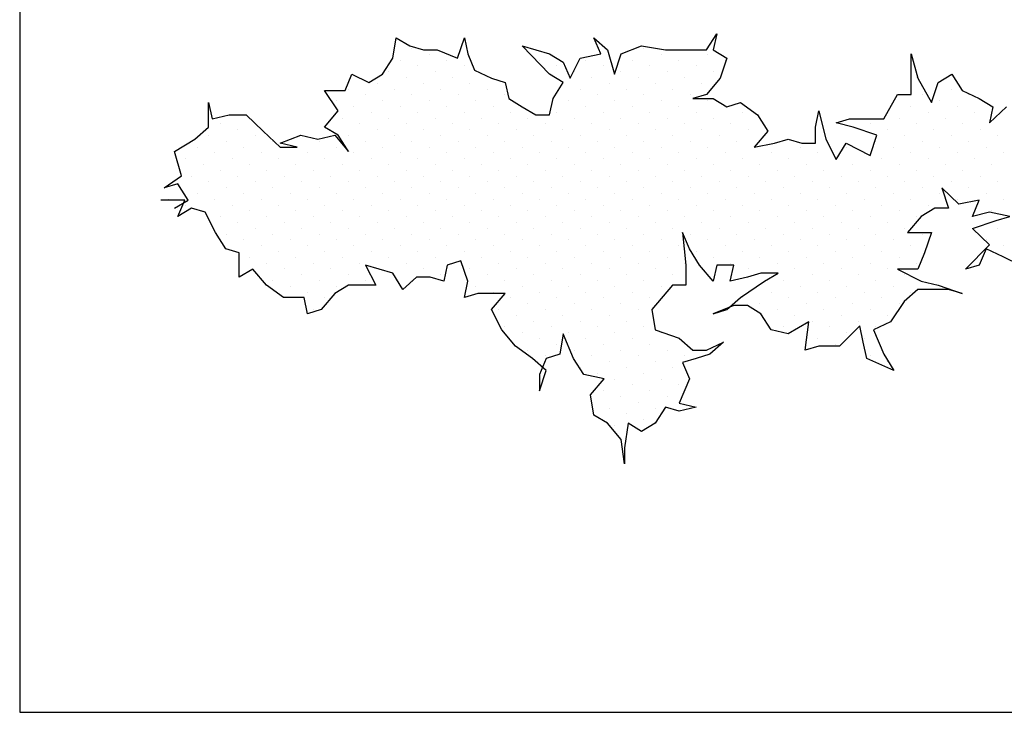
# Model space of a CAD drawing. Header units: millimetres. Extents: x 98.8 to 132.3, y 139.9 to 160.9.
# Tile 1 of 14: x 98.8 to 106.3, y 139.9 to 145.2. Entities that reach past the tile are written whole.
import ezdxf

# ---------------------------------------------------------------- set-up
doc = ezdxf.new("R2010")
doc.units = ezdxf.units.MM

# ---------------------------------------------------------------- blocks, each defined once
blk = doc.blocks.new('*X4')
at = {"color": 0}
for p, q in [((8.4853, 6.0104), (8.4853, 6.0104)), ((10.253, 6.0104), (10.253, 6.0104)), ((8.6179, 5.9662), (8.6179, 5.9662)), ((10.3856, 5.9662), (10.3856, 5.9662)), ((10.7392, 5.9662), (10.7392, 5.9662)), ((8.3969, 5.922), (8.3969, 5.922)), ((8.5295, 5.8778), (8.5295, 5.8778)), ((8.7504, 5.922), (8.7504, 5.922)), ((8.883, 5.8778), (8.883, 5.8778)), ((9.4576, 5.922), (9.4576, 5.922)), ((9.5901, 5.8778), (9.5901, 5.8778)), ((9.8111, 5.922), (9.8111, 5.922)), ((9.9437, 5.8778), (9.9437, 5.8778)), ((10.1647, 5.922), (10.1647, 5.922)), ((10.2972, 5.8778), (10.2972, 5.8778)), ((10.5182, 5.922), (10.5182, 5.922)), ((10.6508, 5.8778), (10.6508, 5.8778)), ((10.8718, 5.922), (10.8718, 5.922)), ((8.3085, 5.8336), (8.3085, 5.8336)), ((8.4411, 5.7894), (8.4411, 5.7894)), ((8.6621, 5.8336), (8.6621, 5.8336)), ((8.7946, 5.7894), (8.7946, 5.7894)), ((9.7227, 5.8336), (9.7227, 5.8336)), ((9.8553, 5.7894), (9.8553, 5.7894)), ((10.0763, 5.8336), (10.0763, 5.8336)), ((10.2089, 5.7894), (10.2089, 5.7894)), ((10.4298, 5.8336), (10.4298, 5.8336)), ((10.5624, 5.7894), (10.5624, 5.7894)), ((10.7834, 5.8336), (10.7834, 5.8336)), ((12.3302, 5.7894), (12.3302, 5.7894)), ((8.2201, 5.7452), (8.2201, 5.7452)), ((8.5737, 5.7452), (8.5737, 5.7452)), ((8.9272, 5.7452), (8.9272, 5.7452)), ((9.6343, 5.7452), (9.6343, 5.7452)), ((9.9879, 5.7452), (9.9879, 5.7452)), ((10.3414, 5.7452), (10.3414, 5.7452)), ((10.695, 5.7452), (10.695, 5.7452)), ((7.9991, 5.701), (7.9991, 5.701)), ((8.1317, 5.6569), (8.1317, 5.6569)), ((8.3527, 5.701), (8.3527, 5.701)), ((8.4853, 5.6569), (8.4853, 5.6569)), ((8.7063, 5.701), (8.7063, 5.701)), ((8.8388, 5.6569), (8.8388, 5.6569)), ((9.0598, 5.701), (9.0598, 5.701)), ((9.1924, 5.6569), (9.1924, 5.6569)), ((9.7669, 5.701), (9.7669, 5.701)), ((9.8995, 5.6569), (9.8995, 5.6569)), ((10.1205, 5.701), (10.1205, 5.701)), ((10.253, 5.6569), (10.253, 5.6569)), ((10.474, 5.701), (10.474, 5.701)), ((10.6066, 5.6569), (10.6066, 5.6569)), ((12.3744, 5.6569), (12.3744, 5.6569)), ((12.5953, 5.701), (12.5953, 5.701)), ((12.7279, 5.6569), (12.7279, 5.6569)), ((7.9108, 5.6127), (7.9108, 5.6127)), ((8.0433, 5.5685), (8.0433, 5.5685)), ((8.2643, 5.6127), (8.2643, 5.6127)), ((8.3969, 5.5685), (8.3969, 5.5685)), ((8.6179, 5.6127), (8.6179, 5.6127)), ((8.7504, 5.5685), (8.7504, 5.5685)), ((8.9714, 5.6127), (8.9714, 5.6127)), ((9.104, 5.5685), (9.104, 5.5685)), ((9.6785, 5.6127), (9.6785, 5.6127)), ((9.8111, 5.5685), (9.8111, 5.5685)), ((10.0321, 5.6127), (10.0321, 5.6127)), ((10.1647, 5.5685), (10.1647, 5.5685)), ((10.3856, 5.6127), (10.3856, 5.6127)), ((10.5182, 5.5685), (10.5182, 5.5685)), ((10.7392, 5.6127), (10.7392, 5.6127)), ((10.8718, 5.5685), (10.8718, 5.5685)), ((12.286, 5.5685), (12.286, 5.5685)), ((12.507, 5.6127), (12.507, 5.6127)), ((12.6395, 5.5685), (12.6395, 5.5685)), ((7.2478, 5.4801), (7.2478, 5.4801)), ((7.955, 5.4801), (7.955, 5.4801)), ((8.1759, 5.5243), (8.1759, 5.5243)), ((8.3085, 5.4801), (8.3085, 5.4801)), ((8.5295, 5.5243), (8.5295, 5.5243)), ((8.6621, 5.4801), (8.6621, 5.4801)), ((8.883, 5.5243), (8.883, 5.5243)), ((9.0156, 5.4801), (9.0156, 5.4801)), ((9.2366, 5.5243), (9.2366, 5.5243)), ((9.3692, 5.4801), (9.3692, 5.4801)), ((9.5901, 5.5243), (9.5901, 5.5243)), ((9.7227, 5.4801), (9.7227, 5.4801)), ((9.9437, 5.5243), (9.9437, 5.5243)), ((10.0763, 5.4801), (10.0763, 5.4801)), ((10.2972, 5.5243), (10.2972, 5.5243)), ((10.4298, 5.4801), (10.4298, 5.4801)), ((10.6508, 5.5243), (10.6508, 5.5243)), ((10.7834, 5.4801), (10.7834, 5.4801)), ((11.0043, 5.5243), (11.0043, 5.5243)), ((12.1976, 5.4801), (12.1976, 5.4801)), ((12.4186, 5.5243), (12.4186, 5.5243)), ((12.5511, 5.4801), (12.5511, 5.4801)), ((12.7721, 5.5243), (12.7721, 5.5243)), ((7.0269, 5.4359), (7.0269, 5.4359)), ((8.0875, 5.4359), (8.0875, 5.4359)), ((8.4411, 5.4359), (8.4411, 5.4359)), ((8.7946, 5.4359), (8.7946, 5.4359)), ((9.1482, 5.4359), (9.1482, 5.4359)), ((9.5017, 5.4359), (9.5017, 5.4359)), ((9.8553, 5.4359), (9.8553, 5.4359)), ((10.2089, 5.4359), (10.2089, 5.4359)), ((10.5624, 5.4359), (10.5624, 5.4359)), ((10.916, 5.4359), (10.916, 5.4359)), ((11.9766, 5.4359), (11.9766, 5.4359)), ((12.3302, 5.4359), (12.3302, 5.4359)), ((12.6837, 5.4359), (12.6837, 5.4359)), ((6.9385, 5.3475), (6.9385, 5.3475)), ((7.1595, 5.3917), (7.1595, 5.3917)), ((7.292, 5.3475), (7.292, 5.3475)), ((7.6456, 5.3475), (7.6456, 5.3475)), ((7.8666, 5.3917), (7.8666, 5.3917)), ((7.9991, 5.3475), (7.9991, 5.3475)), ((8.2201, 5.3917), (8.2201, 5.3917)), ((8.3527, 5.3475), (8.3527, 5.3475)), ((8.5737, 5.3917), (8.5737, 5.3917)), ((8.7063, 5.3475), (8.7063, 5.3475)), ((8.9272, 5.3917), (8.9272, 5.3917)), ((9.0598, 5.3475), (9.0598, 5.3475)), ((9.2808, 5.3917), (9.2808, 5.3917)), ((9.4134, 5.3475), (9.4134, 5.3475)), ((9.6343, 5.3917), (9.6343, 5.3917)), ((9.7669, 5.3475), (9.7669, 5.3475)), ((9.9879, 5.3917), (9.9879, 5.3917)), ((10.1205, 5.3475), (10.1205, 5.3475)), ((10.3414, 5.3917), (10.3414, 5.3917)), ((10.474, 5.3475), (10.474, 5.3475)), ((10.695, 5.3917), (10.695, 5.3917)), ((10.8276, 5.3475), (10.8276, 5.3475)), ((11.0485, 5.3917), (11.0485, 5.3917)), ((12.1092, 5.3917), (12.1092, 5.3917)), ((12.2418, 5.3475), (12.2418, 5.3475)), ((12.4628, 5.3917), (12.4628, 5.3917)), ((12.5953, 5.3475), (12.5953, 5.3475)), ((12.8163, 5.3917), (12.8163, 5.3917)), ((12.9489, 5.3475), (12.9489, 5.3475)), ((6.8501, 5.2591), (6.8501, 5.2591)), ((7.0711, 5.3033), (7.0711, 5.3033)), ((7.2037, 5.2591), (7.2037, 5.2591)), ((7.4246, 5.3033), (7.4246, 5.3033)), ((7.7782, 5.3033), (7.7782, 5.3033)), ((7.9108, 5.2591), (7.9108, 5.2591)), ((8.1317, 5.3033), (8.1317, 5.3033)), ((8.2643, 5.2591), (8.2643, 5.2591)), ((8.4853, 5.3033), (8.4853, 5.3033)), ((8.6179, 5.2591), (8.6179, 5.2591)), ((8.8388, 5.3033), (8.8388, 5.3033)), ((8.9714, 5.2591), (8.9714, 5.2591)), ((9.1924, 5.3033), (9.1924, 5.3033)), ((9.325, 5.2591), (9.325, 5.2591)), ((9.5459, 5.3033), (9.5459, 5.3033)), ((9.6785, 5.2591), (9.6785, 5.2591)), ((9.8995, 5.3033), (9.8995, 5.3033)), ((10.0321, 5.2591), (10.0321, 5.2591)), ((10.253, 5.3033), (10.253, 5.3033)), ((10.3856, 5.2591), (10.3856, 5.2591)), ((10.6066, 5.3033), (10.6066, 5.3033)), ((10.7392, 5.2591), (10.7392, 5.2591)), ((10.9602, 5.3033), (10.9602, 5.3033)), ((11.0927, 5.2591), (11.0927, 5.2591)), ((11.3137, 5.3033), (11.3137, 5.3033)), ((11.4463, 5.2591), (11.4463, 5.2591)), ((11.7998, 5.2591), (11.7998, 5.2591)), ((12.0208, 5.3033), (12.0208, 5.3033)), ((12.1534, 5.2591), (12.1534, 5.2591)), ((12.3744, 5.3033), (12.3744, 5.3033)), ((12.507, 5.2591), (12.507, 5.2591)), ((12.7279, 5.3033), (12.7279, 5.3033)), ((12.8605, 5.2591), (12.8605, 5.2591)), ((6.9827, 5.2149), (6.9827, 5.2149)), ((7.3362, 5.2149), (7.3362, 5.2149)), ((7.6898, 5.2149), (7.6898, 5.2149)), ((8.0433, 5.2149), (8.0433, 5.2149)), ((8.3969, 5.2149), (8.3969, 5.2149)), ((8.7504, 5.2149), (8.7504, 5.2149)), ((9.104, 5.2149), (9.104, 5.2149)), ((9.4576, 5.2149), (9.4576, 5.2149)), ((9.8111, 5.2149), (9.8111, 5.2149)), ((10.1647, 5.2149), (10.1647, 5.2149)), ((10.5182, 5.2149), (10.5182, 5.2149)), ((10.8718, 5.2149), (10.8718, 5.2149)), ((11.2253, 5.2149), (11.2253, 5.2149)), ((11.5789, 5.2149), (11.5789, 5.2149)), ((11.9324, 5.2149), (11.9324, 5.2149)), ((12.286, 5.2149), (12.286, 5.2149)), ((12.6395, 5.2149), (12.6395, 5.2149)), ((12.9931, 5.2149), (12.9931, 5.2149)), ((6.7617, 5.1707), (6.7617, 5.1707)), ((6.8943, 5.1265), (6.8943, 5.1265)), ((7.1153, 5.1707), (7.1153, 5.1707)), ((7.2478, 5.1265), (7.2478, 5.1265)), ((7.4688, 5.1707), (7.4688, 5.1707)), ((7.6014, 5.1265), (7.6014, 5.1265)), ((7.8224, 5.1707), (7.8224, 5.1707)), ((7.955, 5.1265), (7.955, 5.1265)), ((8.1759, 5.1707), (8.1759, 5.1707)), ((8.3085, 5.1265), (8.3085, 5.1265)), ((8.5295, 5.1707), (8.5295, 5.1707)), ((8.6621, 5.1265), (8.6621, 5.1265)), ((8.883, 5.1707), (8.883, 5.1707)), ((9.0156, 5.1265), (9.0156, 5.1265)), ((9.2366, 5.1707), (9.2366, 5.1707)), ((9.3692, 5.1265), (9.3692, 5.1265)), ((9.5901, 5.1707), (9.5901, 5.1707)), ((9.7227, 5.1265), (9.7227, 5.1265)), ((9.9437, 5.1707), (9.9437, 5.1707)), ((10.0763, 5.1265), (10.0763, 5.1265)), ((10.2972, 5.1707), (10.2972, 5.1707)), ((10.4298, 5.1265), (10.4298, 5.1265)), ((10.6508, 5.1707), (10.6508, 5.1707)), ((10.7834, 5.1265), (10.7834, 5.1265)), ((11.0043, 5.1707), (11.0043, 5.1707)), ((11.1369, 5.1265), (11.1369, 5.1265)), ((11.3579, 5.1707), (11.3579, 5.1707)), ((11.4905, 5.1265), (11.4905, 5.1265)), ((11.7115, 5.1707), (11.7115, 5.1707)), ((11.844, 5.1265), (11.844, 5.1265)), ((12.065, 5.1707), (12.065, 5.1707)), ((12.1976, 5.1265), (12.1976, 5.1265)), ((12.4186, 5.1707), (12.4186, 5.1707)), ((12.5511, 5.1265), (12.5511, 5.1265)), ((12.7721, 5.1707), (12.7721, 5.1707)), ((12.9047, 5.1265), (12.9047, 5.1265)), ((6.8059, 5.0381), (6.8059, 5.0381)), ((7.0269, 5.0823), (7.0269, 5.0823)), ((7.1595, 5.0381), (7.1595, 5.0381)), ((7.3804, 5.0823), (7.3804, 5.0823)), ((7.513, 5.0381), (7.513, 5.0381)), ((7.734, 5.0823), (7.734, 5.0823)), ((7.8666, 5.0381), (7.8666, 5.0381)), ((8.0875, 5.0823), (8.0875, 5.0823)), ((8.2201, 5.0381), (8.2201, 5.0381)), ((8.4411, 5.0823), (8.4411, 5.0823)), ((8.5737, 5.0381), (8.5737, 5.0381)), ((8.7946, 5.0823), (8.7946, 5.0823)), ((8.9272, 5.0381), (8.9272, 5.0381)), ((9.1482, 5.0823), (9.1482, 5.0823)), ((9.2808, 5.0381), (9.2808, 5.0381)), ((9.5017, 5.0823), (9.5017, 5.0823)), ((9.6343, 5.0381), (9.6343, 5.0381)), ((9.8553, 5.0823), (9.8553, 5.0823)), ((9.9879, 5.0381), (9.9879, 5.0381)), ((10.2089, 5.0823), (10.2089, 5.0823)), ((10.3414, 5.0381), (10.3414, 5.0381)), ((10.5624, 5.0823), (10.5624, 5.0823)), ((10.695, 5.0381), (10.695, 5.0381)), ((10.916, 5.0823), (10.916, 5.0823)), ((11.0485, 5.0381), (11.0485, 5.0381)), ((11.2695, 5.0823), (11.2695, 5.0823)), ((11.4021, 5.0381), (11.4021, 5.0381)), ((11.6231, 5.0823), (11.6231, 5.0823)), ((11.7557, 5.0381), (11.7557, 5.0381)), ((11.9766, 5.0823), (11.9766, 5.0823)), ((12.1092, 5.0381), (12.1092, 5.0381)), ((12.3302, 5.0823), (12.3302, 5.0823)), ((12.4628, 5.0381), (12.4628, 5.0381)), ((12.6837, 5.0823), (12.6837, 5.0823)), ((12.8163, 5.0381), (12.8163, 5.0381)), ((6.9385, 4.9939), (6.9385, 4.9939)), ((7.292, 4.9939), (7.292, 4.9939)), ((7.6456, 4.9939), (7.6456, 4.9939)), ((7.9991, 4.9939), (7.9991, 4.9939)), ((8.3527, 4.9939), (8.3527, 4.9939)), ((8.7063, 4.9939), (8.7063, 4.9939)), ((9.0598, 4.9939), (9.0598, 4.9939)), ((9.4134, 4.9939), (9.4134, 4.9939)), ((9.7669, 4.9939), (9.7669, 4.9939)), ((10.1205, 4.9939), (10.1205, 4.9939)), ((10.474, 4.9939), (10.474, 4.9939)), ((10.8276, 4.9939), (10.8276, 4.9939)), ((11.1811, 4.9939), (11.1811, 4.9939)), ((11.5347, 4.9939), (11.5347, 4.9939)), ((11.8882, 4.9939), (11.8882, 4.9939)), ((12.2418, 4.9939), (12.2418, 4.9939)), ((12.5953, 4.9939), (12.5953, 4.9939)), ((12.9489, 4.9939), (12.9489, 4.9939)), ((6.7175, 4.9497), (6.7175, 4.9497)), ((6.8501, 4.9056), (6.8501, 4.9056)), ((7.0711, 4.9497), (7.0711, 4.9497)), ((7.2037, 4.9056), (7.2037, 4.9056)), ((7.4246, 4.9497), (7.4246, 4.9497)), ((7.5572, 4.9056), (7.5572, 4.9056)), ((7.7782, 4.9497), (7.7782, 4.9497)), ((7.9108, 4.9056), (7.9108, 4.9056)), ((8.1317, 4.9497), (8.1317, 4.9497)), ((8.2643, 4.9056), (8.2643, 4.9056)), ((8.4853, 4.9497), (8.4853, 4.9497)), ((8.6179, 4.9056), (8.6179, 4.9056)), ((8.8388, 4.9497), (8.8388, 4.9497)), ((8.9714, 4.9056), (8.9714, 4.9056)), ((9.1924, 4.9497), (9.1924, 4.9497)), ((9.325, 4.9056), (9.325, 4.9056)), ((9.5459, 4.9497), (9.5459, 4.9497)), ((9.6785, 4.9056), (9.6785, 4.9056)), ((9.8995, 4.9497), (9.8995, 4.9497)), ((10.0321, 4.9056), (10.0321, 4.9056)), ((10.253, 4.9497), (10.253, 4.9497)), ((10.3856, 4.9056), (10.3856, 4.9056)), ((10.6066, 4.9497), (10.6066, 4.9497)), ((10.7392, 4.9056), (10.7392, 4.9056)), ((10.9602, 4.9497), (10.9602, 4.9497)), ((11.0927, 4.9056), (11.0927, 4.9056)), ((11.3137, 4.9497), (11.3137, 4.9497)), ((11.4463, 4.9056), (11.4463, 4.9056)), ((11.6673, 4.9497), (11.6673, 4.9497)), ((11.7998, 4.9056), (11.7998, 4.9056)), ((12.0208, 4.9497), (12.0208, 4.9497)), ((12.1534, 4.9056), (12.1534, 4.9056)), ((12.3744, 4.9497), (12.3744, 4.9497)), ((12.507, 4.9056), (12.507, 4.9056)), ((12.7279, 4.9497), (12.7279, 4.9497)), ((12.8605, 4.9056), (12.8605, 4.9056)), ((6.6291, 4.8614), (6.6291, 4.8614)), ((6.7617, 4.8172), (6.7617, 4.8172)), ((6.9827, 4.8614), (6.9827, 4.8614)), ((7.1153, 4.8172), (7.1153, 4.8172)), ((7.3362, 4.8614), (7.3362, 4.8614)), ((7.4688, 4.8172), (7.4688, 4.8172)), ((7.6898, 4.8614), (7.6898, 4.8614)), ((7.8224, 4.8172), (7.8224, 4.8172)), ((8.0433, 4.8614), (8.0433, 4.8614)), ((8.1759, 4.8172), (8.1759, 4.8172)), ((8.3969, 4.8614), (8.3969, 4.8614)), ((8.5295, 4.8172), (8.5295, 4.8172)), ((8.7504, 4.8614), (8.7504, 4.8614)), ((8.883, 4.8172), (8.883, 4.8172)), ((9.104, 4.8614), (9.104, 4.8614)), ((9.2366, 4.8172), (9.2366, 4.8172)), ((9.4576, 4.8614), (9.4576, 4.8614)), ((9.5901, 4.8172), (9.5901, 4.8172)), ((9.8111, 4.8614), (9.8111, 4.8614)), ((9.9437, 4.8172), (9.9437, 4.8172)), ((10.1647, 4.8614), (10.1647, 4.8614)), ((10.2972, 4.8172), (10.2972, 4.8172)), ((10.5182, 4.8614), (10.5182, 4.8614)), ((10.6508, 4.8172), (10.6508, 4.8172)), ((10.8718, 4.8614), (10.8718, 4.8614)), ((11.0043, 4.8172), (11.0043, 4.8172)), ((11.2253, 4.8614), (11.2253, 4.8614)), ((11.3579, 4.8172), (11.3579, 4.8172)), ((11.5789, 4.8614), (11.5789, 4.8614)), ((11.7115, 4.8172), (11.7115, 4.8172)), ((11.9324, 4.8614), (11.9324, 4.8614)), ((12.065, 4.8172), (12.065, 4.8172)), ((12.286, 4.8614), (12.286, 4.8614)), ((12.4186, 4.8172), (12.4186, 4.8172)), ((12.6395, 4.8614), (12.6395, 4.8614)), ((12.9931, 4.8614), (12.9931, 4.8614)), ((6.8943, 4.773), (6.8943, 4.773)), ((7.0269, 4.7288), (7.0269, 4.7288)), ((7.2478, 4.773), (7.2478, 4.773)), ((7.3804, 4.7288), (7.3804, 4.7288)), ((7.6014, 4.773), (7.6014, 4.773)), ((7.734, 4.7288), (7.734, 4.7288)), ((7.955, 4.773), (7.955, 4.773)), ((8.0875, 4.7288), (8.0875, 4.7288)), ((8.3085, 4.773), (8.3085, 4.773)), ((8.4411, 4.7288), (8.4411, 4.7288)), ((8.6621, 4.773), (8.6621, 4.773)), ((8.7946, 4.7288), (8.7946, 4.7288)), ((9.0156, 4.773), (9.0156, 4.773)), ((9.1482, 4.7288), (9.1482, 4.7288)), ((9.3692, 4.773), (9.3692, 4.773)), ((9.5017, 4.7288), (9.5017, 4.7288)), ((9.7227, 4.773), (9.7227, 4.773)), ((9.8553, 4.7288), (9.8553, 4.7288)), ((10.0763, 4.773), (10.0763, 4.773)), ((10.2089, 4.7288), (10.2089, 4.7288)), ((10.4298, 4.773), (10.4298, 4.773)), ((10.5624, 4.7288), (10.5624, 4.7288)), ((10.7834, 4.773), (10.7834, 4.773)), ((10.916, 4.7288), (10.916, 4.7288)), ((11.1369, 4.773), (11.1369, 4.773)), ((11.2695, 4.7288), (11.2695, 4.7288)), ((11.4905, 4.773), (11.4905, 4.773)), ((11.6231, 4.7288), (11.6231, 4.7288)), ((11.844, 4.773), (11.844, 4.773)), ((11.9766, 4.7288), (11.9766, 4.7288)), ((12.1976, 4.773), (12.1976, 4.773)), ((12.3302, 4.7288), (12.3302, 4.7288)), ((12.9047, 4.773), (12.9047, 4.773)), ((7.1595, 4.6846), (7.1595, 4.6846)), ((7.513, 4.6846), (7.513, 4.6846)), ((7.8666, 4.6846), (7.8666, 4.6846)), ((8.2201, 4.6846), (8.2201, 4.6846)), ((8.5737, 4.6846), (8.5737, 4.6846)), ((8.9272, 4.6846), (8.9272, 4.6846)), ((9.2808, 4.6846), (9.2808, 4.6846)), ((9.6343, 4.6846), (9.6343, 4.6846)), ((9.9879, 4.6846), (9.9879, 4.6846)), ((10.3414, 4.6846), (10.3414, 4.6846)), ((10.695, 4.6846), (10.695, 4.6846)), ((11.0485, 4.6846), (11.0485, 4.6846)), ((11.4021, 4.6846), (11.4021, 4.6846)), ((11.7557, 4.6846), (11.7557, 4.6846)), ((12.1092, 4.6846), (12.1092, 4.6846)), ((7.0711, 4.5962), (7.0711, 4.5962)), ((7.292, 4.6404), (7.292, 4.6404)), ((7.4246, 4.5962), (7.4246, 4.5962)), ((7.6456, 4.6404), (7.6456, 4.6404)), ((7.7782, 4.5962), (7.7782, 4.5962)), ((7.9991, 4.6404), (7.9991, 4.6404)), ((8.1317, 4.5962), (8.1317, 4.5962)), ((8.3527, 4.6404), (8.3527, 4.6404)), ((8.4853, 4.5962), (8.4853, 4.5962)), ((8.7063, 4.6404), (8.7063, 4.6404)), ((8.8388, 4.5962), (8.8388, 4.5962)), ((9.0598, 4.6404), (9.0598, 4.6404)), ((9.1924, 4.5962), (9.1924, 4.5962)), ((9.4134, 4.6404), (9.4134, 4.6404)), ((9.5459, 4.5962), (9.5459, 4.5962)), ((9.7669, 4.6404), (9.7669, 4.6404)), ((9.8995, 4.5962), (9.8995, 4.5962)), ((10.1205, 4.6404), (10.1205, 4.6404)), ((10.253, 4.5962), (10.253, 4.5962)), ((10.474, 4.6404), (10.474, 4.6404)), ((10.6066, 4.5962), (10.6066, 4.5962)), ((10.8276, 4.6404), (10.8276, 4.6404)), ((10.9602, 4.5962), (10.9602, 4.5962)), ((11.1811, 4.6404), (11.1811, 4.6404)), ((11.3137, 4.5962), (11.3137, 4.5962)), ((11.5347, 4.6404), (11.5347, 4.6404)), ((11.6673, 4.5962), (11.6673, 4.5962)), ((11.8882, 4.6404), (11.8882, 4.6404)), ((12.0208, 4.5962), (12.0208, 4.5962)), ((12.2418, 4.6404), (12.2418, 4.6404)), ((12.3744, 4.5962), (12.3744, 4.5962)), ((12.9489, 4.6404), (12.9489, 4.6404)), ((7.2037, 4.552), (7.2037, 4.552)), ((7.3362, 4.5078), (7.3362, 4.5078)), ((7.5572, 4.552), (7.5572, 4.552)), ((7.6898, 4.5078), (7.6898, 4.5078)), ((7.9108, 4.552), (7.9108, 4.552)), ((8.0433, 4.5078), (8.0433, 4.5078)), ((8.2643, 4.552), (8.2643, 4.552)), ((8.3969, 4.5078), (8.3969, 4.5078)), ((8.6179, 4.552), (8.6179, 4.552)), ((8.7504, 4.5078), (8.7504, 4.5078)), ((8.9714, 4.552), (8.9714, 4.552)), ((9.104, 4.5078), (9.104, 4.5078)), ((9.325, 4.552), (9.325, 4.552)), ((9.4576, 4.5078), (9.4576, 4.5078)), ((9.6785, 4.552), (9.6785, 4.552)), ((9.8111, 4.5078), (9.8111, 4.5078)), ((10.0321, 4.552), (10.0321, 4.552)), ((10.1647, 4.5078), (10.1647, 4.5078)), ((10.3856, 4.552), (10.3856, 4.552)), ((10.5182, 4.5078), (10.5182, 4.5078)), ((10.7392, 4.552), (10.7392, 4.552)), ((10.8718, 4.5078), (10.8718, 4.5078)), ((11.0927, 4.552), (11.0927, 4.552)), ((11.2253, 4.5078), (11.2253, 4.5078)), ((11.4463, 4.552), (11.4463, 4.552)), ((11.5789, 4.5078), (11.5789, 4.5078)), ((11.7998, 4.552), (11.7998, 4.552)), ((11.9324, 4.5078), (11.9324, 4.5078)), ((12.1534, 4.552), (12.1534, 4.552)), ((12.286, 4.5078), (12.286, 4.5078)), ((12.8605, 4.552), (12.8605, 4.552)), ((12.9931, 4.5078), (12.9931, 4.5078)), ((7.4688, 4.4636), (7.4688, 4.4636)), ((7.8224, 4.4636), (7.8224, 4.4636)), ((8.1759, 4.4636), (8.1759, 4.4636)), ((8.5295, 4.4636), (8.5295, 4.4636)), ((8.883, 4.4636), (8.883, 4.4636)), ((9.2366, 4.4636), (9.2366, 4.4636)), ((9.5901, 4.4636), (9.5901, 4.4636)), ((9.9437, 4.4636), (9.9437, 4.4636)), ((10.2972, 4.4636), (10.2972, 4.4636)), ((10.6508, 4.4636), (10.6508, 4.4636)), ((11.0043, 4.4636), (11.0043, 4.4636)), ((11.3579, 4.4636), (11.3579, 4.4636)), ((11.7115, 4.4636), (11.7115, 4.4636)), ((12.065, 4.4636), (12.065, 4.4636)), ((7.2478, 4.4194), (7.2478, 4.4194)), ((7.3804, 4.3752), (7.3804, 4.3752)), ((7.6014, 4.4194), (7.6014, 4.4194)), ((7.734, 4.3752), (7.734, 4.3752)), ((7.955, 4.4194), (7.955, 4.4194)), ((8.0875, 4.3752), (8.0875, 4.3752)), ((8.3085, 4.4194), (8.3085, 4.4194)), ((8.4411, 4.3752), (8.4411, 4.3752)), ((8.6621, 4.4194), (8.6621, 4.4194)), ((8.7946, 4.3752), (8.7946, 4.3752)), ((9.0156, 4.4194), (9.0156, 4.4194)), ((9.1482, 4.3752), (9.1482, 4.3752)), ((9.3692, 4.4194), (9.3692, 4.4194)), ((9.5017, 4.3752), (9.5017, 4.3752)), ((9.7227, 4.4194), (9.7227, 4.4194)), ((9.8553, 4.3752), (9.8553, 4.3752)), ((10.0763, 4.4194), (10.0763, 4.4194)), ((10.2089, 4.3752), (10.2089, 4.3752)), ((10.4298, 4.4194), (10.4298, 4.4194)), ((10.5624, 4.3752), (10.5624, 4.3752)), ((10.7834, 4.4194), (10.7834, 4.4194)), ((10.916, 4.3752), (10.916, 4.3752)), ((11.1369, 4.4194), (11.1369, 4.4194)), ((11.2695, 4.3752), (11.2695, 4.3752)), ((11.4905, 4.4194), (11.4905, 4.4194)), ((11.6231, 4.3752), (11.6231, 4.3752)), ((11.844, 4.4194), (11.844, 4.4194)), ((11.9766, 4.3752), (11.9766, 4.3752)), ((12.1976, 4.4194), (12.1976, 4.4194)), ((12.3302, 4.3752), (12.3302, 4.3752)), ((7.513, 4.331), (7.513, 4.331)), ((7.6456, 4.2868), (7.6456, 4.2868)), ((7.8666, 4.331), (7.8666, 4.331)), ((7.9991, 4.2868), (7.9991, 4.2868)), ((8.3527, 4.2868), (8.3527, 4.2868)), ((8.5737, 4.331), (8.5737, 4.331)), ((8.7063, 4.2868), (8.7063, 4.2868)), ((8.9272, 4.331), (8.9272, 4.331)), ((9.0598, 4.2868), (9.0598, 4.2868)), ((9.2808, 4.331), (9.2808, 4.331)), ((9.4134, 4.2868), (9.4134, 4.2868)), ((9.6343, 4.331), (9.6343, 4.331)), ((9.7669, 4.2868), (9.7669, 4.2868)), ((9.9879, 4.331), (9.9879, 4.331)), ((10.1205, 4.2868), (10.1205, 4.2868)), ((10.3414, 4.331), (10.3414, 4.331)), ((10.474, 4.2868), (10.474, 4.2868)), ((11.0485, 4.331), (11.0485, 4.331)), ((11.4021, 4.331), (11.4021, 4.331)), ((11.5347, 4.2868), (11.5347, 4.2868)), ((11.7557, 4.331), (11.7557, 4.331)), ((11.8882, 4.2868), (11.8882, 4.2868)), ((12.1092, 4.331), (12.1092, 4.331)), ((12.2418, 4.2868), (12.2418, 4.2868)), ((7.4246, 4.2426), (7.4246, 4.2426)), ((7.7782, 4.2426), (7.7782, 4.2426)), ((8.1317, 4.2426), (8.1317, 4.2426)), ((8.4853, 4.2426), (8.4853, 4.2426)), ((9.1924, 4.2426), (9.1924, 4.2426)), ((9.5459, 4.2426), (9.5459, 4.2426)), ((9.8995, 4.2426), (9.8995, 4.2426)), ((10.253, 4.2426), (10.253, 4.2426)), ((11.3137, 4.2426), (11.3137, 4.2426)), ((11.6673, 4.2426), (11.6673, 4.2426)), ((12.0208, 4.2426), (12.0208, 4.2426)), ((7.5572, 4.1984), (7.5572, 4.1984)), ((7.6898, 4.1543), (7.6898, 4.1543)), ((7.9108, 4.1984), (7.9108, 4.1984)), ((8.9714, 4.1984), (8.9714, 4.1984)), ((9.104, 4.1543), (9.104, 4.1543)), ((9.325, 4.1984), (9.325, 4.1984)), ((9.4576, 4.1543), (9.4576, 4.1543)), ((9.6785, 4.1984), (9.6785, 4.1984)), ((9.8111, 4.1543), (9.8111, 4.1543)), ((10.0321, 4.1984), (10.0321, 4.1984)), ((10.1647, 4.1543), (10.1647, 4.1543)), ((10.3856, 4.1984), (10.3856, 4.1984)), ((11.2253, 4.1543), (11.2253, 4.1543)), ((11.4463, 4.1984), (11.4463, 4.1984)), ((11.5789, 4.1543), (11.5789, 4.1543)), ((11.7998, 4.1984), (11.7998, 4.1984)), ((11.9324, 4.1543), (11.9324, 4.1543)), ((12.1534, 4.1984), (12.1534, 4.1984)), ((12.286, 4.1543), (12.286, 4.1543)), ((12.507, 4.1984), (12.507, 4.1984)), ((7.8224, 4.1101), (7.8224, 4.1101)), ((9.2366, 4.1101), (9.2366, 4.1101)), ((9.3692, 4.0659), (9.3692, 4.0659)), ((9.5901, 4.1101), (9.5901, 4.1101)), ((9.7227, 4.0659), (9.7227, 4.0659)), ((9.9437, 4.1101), (9.9437, 4.1101)), ((10.0763, 4.0659), (10.0763, 4.0659)), ((10.2972, 4.1101), (10.2972, 4.1101)), ((11.0043, 4.1101), (11.0043, 4.1101)), ((11.1369, 4.0659), (11.1369, 4.0659)), ((11.3579, 4.1101), (11.3579, 4.1101)), ((11.4905, 4.0659), (11.4905, 4.0659)), ((11.7115, 4.1101), (11.7115, 4.1101)), ((11.844, 4.0659), (11.844, 4.0659)), ((12.065, 4.1101), (12.065, 4.1101)), ((12.1976, 4.0659), (12.1976, 4.0659)), ((7.734, 4.0217), (7.734, 4.0217)), ((9.1482, 4.0217), (9.1482, 4.0217)), ((9.2808, 3.9775), (9.2808, 3.9775)), ((9.5017, 4.0217), (9.5017, 4.0217)), ((9.6343, 3.9775), (9.6343, 3.9775)), ((9.8553, 4.0217), (9.8553, 4.0217)), ((9.9879, 3.9775), (9.9879, 3.9775)), ((10.2089, 4.0217), (10.2089, 4.0217)), ((11.2695, 4.0217), (11.2695, 4.0217)), ((11.4021, 3.9775), (11.4021, 3.9775)), ((11.6231, 4.0217), (11.6231, 4.0217)), ((11.7557, 3.9775), (11.7557, 3.9775)), ((11.9766, 4.0217), (11.9766, 4.0217)), ((12.1092, 3.9775), (12.1092, 3.9775)), ((9.4134, 3.9333), (9.4134, 3.9333)), ((9.7669, 3.9333), (9.7669, 3.9333)), ((10.1205, 3.9333), (10.1205, 3.9333)), ((11.1811, 3.9333), (11.1811, 3.9333)), ((11.5347, 3.9333), (11.5347, 3.9333)), ((11.8882, 3.9333), (11.8882, 3.9333)), ((9.1924, 3.8891), (9.1924, 3.8891)), ((9.325, 3.8449), (9.325, 3.8449)), ((9.5459, 3.8891), (9.5459, 3.8891)), ((9.6785, 3.8449), (9.6785, 3.8449)), ((9.8995, 3.8891), (9.8995, 3.8891)), ((10.0321, 3.8449), (10.0321, 3.8449)), ((10.253, 3.8891), (10.253, 3.8891)), ((10.3856, 3.8449), (10.3856, 3.8449)), ((11.3137, 3.8891), (11.3137, 3.8891)), ((11.6673, 3.8891), (11.6673, 3.8891)), ((11.7998, 3.8449), (11.7998, 3.8449)), ((12.0208, 3.8891), (12.0208, 3.8891)), ((9.4576, 3.8007), (9.4576, 3.8007)), ((9.5901, 3.7565), (9.5901, 3.7565)), ((9.8111, 3.8007), (9.8111, 3.8007)), ((9.9437, 3.7565), (9.9437, 3.7565)), ((10.1647, 3.8007), (10.1647, 3.8007)), ((10.2972, 3.7565), (10.2972, 3.7565)), ((10.5182, 3.8007), (10.5182, 3.8007)), ((11.5789, 3.8007), (11.5789, 3.8007)), ((11.7115, 3.7565), (11.7115, 3.7565)), ((11.9324, 3.8007), (11.9324, 3.8007)), ((9.3692, 3.7123), (9.3692, 3.7123)), ((9.7227, 3.7123), (9.7227, 3.7123)), ((10.0763, 3.7123), (10.0763, 3.7123)), ((10.4298, 3.7123), (10.4298, 3.7123)), ((10.7834, 3.7123), (10.7834, 3.7123)), ((9.5017, 3.6681), (9.5017, 3.6681)), ((9.8553, 3.6681), (9.8553, 3.6681)), ((9.9879, 3.6239), (9.9879, 3.6239)), ((10.2089, 3.6681), (10.2089, 3.6681)), ((10.3414, 3.6239), (10.3414, 3.6239)), ((10.5624, 3.6681), (10.5624, 3.6681)), ((11.9766, 3.6681), (11.9766, 3.6681)), ((12.1092, 3.6239), (12.1092, 3.6239)), ((9.7669, 3.5797), (9.7669, 3.5797)), ((9.8995, 3.5355), (9.8995, 3.5355)), ((10.1205, 3.5797), (10.1205, 3.5797)), ((10.253, 3.5355), (10.253, 3.5355)), ((10.474, 3.5797), (10.474, 3.5797)), ((10.0321, 3.4913), (10.0321, 3.4913)), ((10.3856, 3.4913), (10.3856, 3.4913)), ((9.4576, 3.4471), (9.4576, 3.4471)), ((9.9437, 3.403), (9.9437, 3.403)), ((10.1647, 3.4471), (10.1647, 3.4471)), ((10.2972, 3.403), (10.2972, 3.403)), ((10.5182, 3.4471), (10.5182, 3.4471)), ((10.0763, 3.3588), (10.0763, 3.3588)), ((10.2089, 3.3146), (10.2089, 3.3146)), ((10.4298, 3.3588), (10.4298, 3.3588)), ((9.9879, 3.2704), (9.9879, 3.2704)), ((10.1205, 3.2262), (10.1205, 3.2262)), ((10.3414, 3.2704), (10.3414, 3.2704)), ((10.253, 3.182), (10.253, 3.182)), ((10.0321, 3.1378), (10.0321, 3.1378))]:
    blk.add_line(p, q, dxfattribs=at)
blk = doc.blocks.new('A-22')
for points in [[(-3.8802, -0.1445), (-3.7762, -0.0828), (-3.8541, 0.041), (-3.9582, 0.0099), (-3.828, 0.1027), (-3.8802, 0.2882), (-3.7244, 0.381), (-3.6204, 0.4737), (-3.6204, 0.6598), (-3.5943, 0.5359), (-3.4646, 0.567), (-3.3344, 0.567), (-3.2047, 0.4432), (-3.0746, 0.3193), (-2.9449, 0.3193), (-3.0746, 0.3504), (-2.9187, 0.4121), (-2.789, 0.381), (-2.6589, 0.4121), (-2.5553, 0.2882), (-2.6332, 0.4121), (-2.7368, 0.4737), (-2.6332, 0.5976), (-2.7368, 0.7525), (-2.581, 0.7525), (-2.5292, 0.8758), (-2.3995, 0.8142), (-2.2955, 0.8758), (-2.2175, 0.9997), (-2.1914, 1.1546), (-2.0874, 1.0924), (-1.9838, 1.0613), (-1.8798, 1.0613), (-1.724, 0.9997), (-1.6717, 1.1546), (-1.646, 1.0308), (-1.5938, 0.9069), (-1.4641, 0.8453), (-1.3601, 0.8142), (-1.3339, 0.6903), (-1.2304, 0.6287), (-1.1263, 0.567), (-1.0223, 0.567), (-0.9962, 0.6903), (-0.9183, 0.8142), (-1.0223, 0.8758), (-1.2304, 1.0924), (-1.0223, 1.0308), (-0.9183, 0.9686), (-0.8665, 0.8453), (-0.7886, 0.9997), (-0.6327, 1.0308), (-0.6845, 1.1546), (-0.5805, 1.0613), (-0.5287, 0.8758), (-0.4769, 1.0308), (-0.3211, 1.0924), (-0.1392, 1.0613), (0.1725, 1.0613), (0.2508, 1.1852), (0.2247, 1.0613), (0.3288, 0.9997), (0.2765, 0.8453), (0.1725, 0.7214), (0.0689, 0.6903), (0.2247, 0.6903), (0.3288, 0.6287), (0.4323, 0.6598), (0.5625, 0.567), (0.6404, 0.4432), (0.5364, 0.3193), (0.6922, 0.3504), (0.7962, 0.381), (0.9003, 0.3504), (1.0038, 0.3504), (1.0038, 0.4737), (1.03, 0.5976), (1.0817, 0.381), (1.1601, 0.2265), (1.238, 0.3504), (1.4195, 0.2576), (1.4718, 0.4121), (1.2898, 0.4737), (1.1601, 0.5048), (1.2637, 0.5359), (1.5235, 0.5359), (1.6276, 0.7214), (1.7316, 0.7214), (1.7316, 1.0308), (1.7834, 0.8453), (1.8874, 0.6598), (1.9392, 0.8142), (2.0433, 0.8758), (2.1212, 0.7525), (2.2509, 0.6903), (2.3549, 0.6287), (2.3288, 0.5048), (2.4589, 0.6287)], [(2.563, -0.5777), (2.4328, -0.5155), (2.3031, -0.4538), (2.2509, -0.5777), (2.1473, -0.6083), (2.3288, -0.4227), (2.1991, -0.2994), (2.381, -0.2372), (2.4851, -0.2067), (2.3288, -0.1756), (2.1991, -0.2067), (2.2509, -0.0828), (2.095, -0.1139), (1.9653, 0.0099), (2.0171, -0.1445), (1.9131, -0.1445), (1.8095, -0.2067), (1.7055, -0.33), (1.8874, -0.33), (1.8352, -0.4849), (1.7834, -0.6083), (1.6276, -0.6083), (1.8095, -0.701), (1.9392, -0.7321), (2.1212, -0.7943), (2.0171, -0.7632), (1.7834, -0.7632), (1.6794, -0.856), (1.5758, -1.0104), (1.4456, -1.0726), (1.5235, -1.2581), (1.6015, -1.3819), (1.3938, -1.2886), (1.3677, -1.1653), (1.3416, -1.0415), (1.1858, -1.1959), (1.03, -1.1959), (0.9259, -1.227), (0.952, -1.0104), (0.7962, -1.1031), (0.6661, -1.0726), (0.5882, -0.9487), (0.4846, -0.8871), (0.3805, -0.8871), (0.2247, -0.9487), (0.3288, -0.9176), (0.4323, -0.8249), (0.6143, -0.701), (0.7183, -0.6394), (0.5882, -0.6394), (0.4846, -0.6705), (0.3544, -0.701), (0.3805, -0.5777), (0.2508, -0.5777), (0.2247, -0.701), (0.1207, -0.5777), (0.0428, -0.4538), (-0.009, -0.33), (0.0167, -0.5777), (0.0167, -0.7321), (-0.0869, -0.7321), (-0.2432, -0.9176), (-0.2171, -1.0726), (-0.0351, -1.1342), (0.0689, -1.227), (0.1725, -1.227), (0.3026, -1.1653), (0.1986, -1.2581), (0.0946, -1.2886), (-0.009, -1.3197), (0.0428, -1.4436), (-0.0351, -1.6291), (0.0946, -1.6602), (-0.0351, -1.6908), (-0.1392, -1.6602), (-0.2171, -1.7835), (-0.3211, -1.8457), (-0.4247, -1.7835), (-0.4508, -1.9696), (-0.4508, -2.0929), (-0.4769, -1.9074), (-0.5805, -1.7835), (-0.6845, -1.7219), (-0.7107, -1.5674), (-0.6066, -1.4436), (-0.7624, -1.4125), (-0.8404, -1.2886), (-0.9183, -1.1031), (-0.9444, -1.2581), (-1.0484, -1.2886), (-1.1002, -1.4125), (-1.1002, -1.5364), (-1.0484, -1.3819), (-1.1525, -1.2886), (-1.2822, -1.1959), (-1.3862, -1.0726), (-1.4641, -0.9176), (-1.3601, -0.7943), (-1.5681, -0.7943), (-1.6717, -0.8249), (-1.646, -0.701), (-1.6978, -0.5466), (-1.8019, -0.5777), (-1.8275, -0.701), (-1.9316, -0.6705), (-2.0356, -0.6705), (-2.1396, -0.7632), (-2.2175, -0.6394), (-2.3211, -0.6083), (-2.4252, -0.5777), (-2.3472, -0.7321), (-2.5553, -0.7321), (-2.6589, -0.7943), (-2.7629, -0.9176), (-2.867, -0.9487), (-2.8931, -0.8249), (-3.0489, -0.8249), (-3.1786, -0.7321), (-3.2826, -0.6083), (-3.3867, -0.6705), (-3.3867, -0.4849), (-3.4902, -0.4538), (-3.5682, -0.33), (-3.6461, -0.1756), (-3.7501, -0.1445), (-3.8541, -0.2067), (-3.8023, -0.0828), (-3.9838, -0.0828)]]:
    blk.add_lwpolyline(points)
blk.add_blockref('*X4', (-10.5567, -4.9383))

msp = doc.modelspace()

# ---------------------------------------------------------------- linework, layer by layer
at = {"layer": 'Defpoints'}
msp.add_lwpolyline([(98.8016, 139.9145), (115.0016, 139.9145), (115.0016, 160.8395), (98.8016, 160.8395)], close=True, dxfattribs=at)

# ---------------------------------------------------------------- block references
msp.add_blockref('A-22', (103.8616, 143.9002))

doc.saveas('drawing.dxf')
